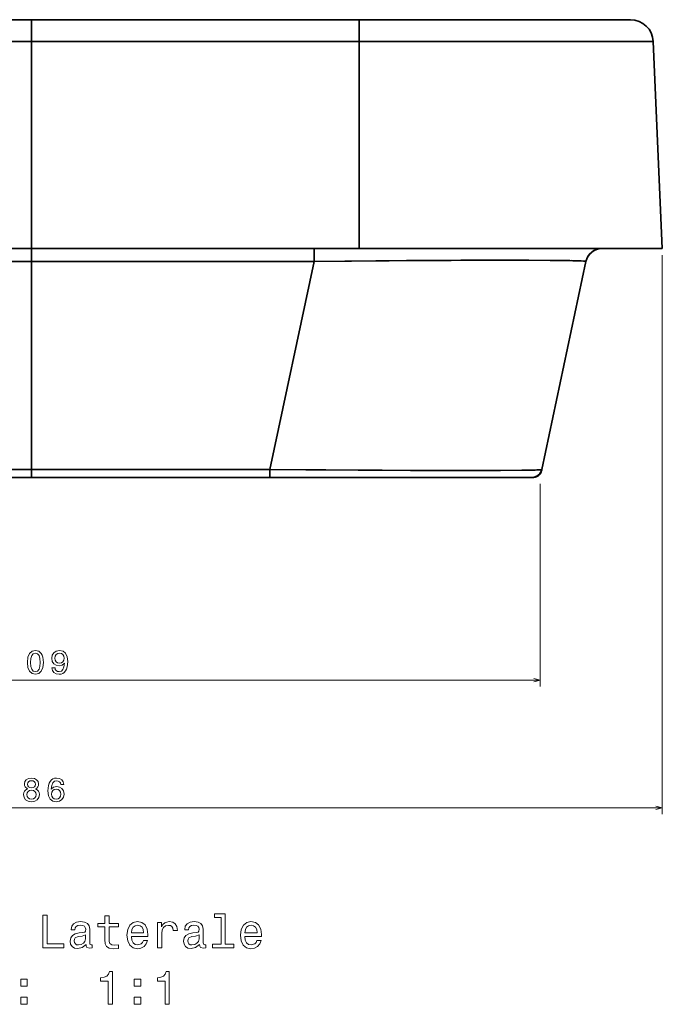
# Model space of a CAD drawing. Extents: x 292 to 1805, y 99 to 1343.
# Tile 9 of 10: x 1608 to 1805, y 799 to 1100. Entities that reach past the tile are written whole.
import ezdxf

# ---------------------------------------------------------------- set-up
doc = ezdxf.new("R2010")
doc.units = 0

msp = doc.modelspace()

# ---------------------------------------------------------------- linework, layer by layer
at = {"color": 7, "lineweight": 35}
for p, q in [((1511.78, 1100.31), (1611.93, 1100.31)), ((1611.93, 1100.31), (1511.78, 1100.31)), ((1611.94, 1100.31), (1712.09, 1100.31)), ((1712.09, 1100.31), (1611.94, 1100.31)), ((1795.03, 1100.31), (1712.09, 1100.31)), ((1712.09, 1100.31), (1795.03, 1100.31)), ((1611.93, 1093.61), (1511.78, 1093.61)), ((1611.93, 1093.61), (1511.78, 1093.61)), ((1611.93, 1030.37), (1611.93, 1094.63)), ((1611.93, 1094.63), (1611.93, 1030.37)), ((1611.93, 1030.31), (1611.93, 1093.61)), ((1611.93, 1030.31), (1611.93, 1093.61)), ((1611.93, 1093.61), (1611.93, 1030.31)), ((1611.93, 1030.31), (1611.93, 1093.61)), ((1611.93, 1093.61), (1611.93, 1065.59)), ((1611.93, 1030.31), (1611.93, 1093.61)), ((1611.93, 1093.61), (1611.93, 1030.31)), ((1611.93, 1093.61), (1611.93, 1042.02)), ((1611.93, 1041.03), (1611.93, 1093.61)), ((1611.94, 1030.31), (1611.94, 1093.61)), ((1611.94, 1030.31), (1611.94, 1093.61)), ((1611.94, 1093.61), (1712.09, 1093.61)), ((1712.09, 1093.61), (1611.94, 1093.61)), ((1712.09, 1030.31), (1712.09, 1093.61)), ((1712.09, 1030.31), (1712.09, 1093.61)), ((1712.09, 1093.61), (1802.02, 1093.61)), ((1712.09, 1093.61), (1802.02, 1093.61)), ((1804.79, 1030.31), (1802.02, 1093.61)), ((1804.79, 1030.31), (1802.02, 1093.61)), ((1804.79, 1030.31), (1802.02, 1093.61)), ((1804.79, 1030.31), (1802.02, 1093.61)), ((1804.79, 1030.31), (1802.02, 1093.61)), ((1804.79, 1030.31), (1802.02, 1093.61)), ((1611.93, 1030.31), (1611.93, 1073.23)), ((1511.78, 1030.31), (1611.93, 1030.31)), ((1511.78, 1030.31), (1611.93, 1030.31)), ((1611.94, 1030.31), (1712.09, 1030.31)), ((1712.09, 1030.31), (1611.94, 1030.31)), ((1712.09, 1030.31), (1804.79, 1030.31)), ((1804.79, 1030.31), (1712.09, 1030.31)), ((1525.55, 1026.35), (1611.93, 1026.35)), ((1611.93, 1026.35), (1525.55, 1026.35)), ((1611.93, 1026.35), (1611.93, 991.9)), ((1611.93, 962.69), (1611.93, 1026.35)), ((1611.93, 1026.35), (1611.93, 962.69)), ((1611.93, 1026.35), (1611.93, 962.69)), ((1611.93, 1026.35), (1611.93, 962.69)), ((1611.93, 991.9), (1611.93, 1026.35)), ((1611.94, 1026.35), (1698.32, 1026.35)), ((1611.94, 1026.35), (1611.94, 962.69)), ((1611.94, 962.69), (1611.94, 1026.35)), ((1611.94, 1026.35), (1698.32, 1026.35)), ((1698.32, 1026.35), (1684.79, 962.69)), ((1698.32, 1026.35), (1684.79, 962.69)), ((1767.93, 962.69), (1781.46, 1026.35)), ((1767.93, 962.69), (1781.46, 1026.35)), ((1767.93, 962.69), (1781.46, 1026.35)), ((1781.46, 1026.35), (1767.93, 962.69)), ((1767.93, 962.69), (1781.46, 1026.35)), ((1611.93, 991.9), (1611.93, 1015.24)), ((1611.93, 1015.24), (1611.93, 991.9)), ((1611.93, 962.69), (1539.08, 962.69)), ((1539.08, 962.69), (1611.93, 962.69)), ((1684.79, 962.69), (1611.94, 962.69)), ((1684.79, 962.69), (1611.94, 962.69)), ((1534.44, 960.31), (1611.93, 960.31)), ((1611.93, 960.31), (1534.44, 960.31)), ((1536.65, 960.31), (1611.93, 960.31)), ((1611.93, 960.31), (1536.65, 960.31)), ((1611.93, 960.31), (1539.08, 960.31)), ((1611.93, 960.31), (1539.08, 960.31)), ((1611.93, 960.31), (1539.08, 960.31)), ((1611.94, 960.31), (1684.79, 960.31)), ((1689.75, 960.31), (1611.94, 960.31)), ((1611.94, 960.31), (1689.43, 960.31)), ((1689.43, 960.31), (1611.94, 960.31)), ((1611.94, 960.31), (1687.22, 960.31)), ((1687.22, 960.31), (1611.94, 960.31)), ((1611.94, 960.31), (1684.79, 960.31)), ((1611.94, 960.31), (1684.79, 960.31)), ((1731.6, 960.31), (1694.02, 960.31)), ((1694.02, 960.31), (1731.6, 960.31)), ((1694.66, 960.31), (1734.91, 960.31)), ((1718.7, 960.31), (1694.66, 960.31)), ((1734.91, 960.31), (1694.66, 960.31)), ((1699.72, 960.31), (1761.11, 960.31)), ((1734.96, 960.31), (1761.11, 960.31)), ((1761.11, 960.31), (1734.96, 960.31))]:
    msp.add_line(p, q, dxfattribs=at)
at = {"color": 7, "lineweight": 35, "ltscale": 0.167368}
for p, q in [((1611.93, 1093.61), (1611.93, 1100.31)), ((1611.93, 1093.61), (1611.93, 1100.31)), ((1611.93, 1100.31), (1611.93, 1093.61)), ((1611.93, 1093.61), (1611.93, 1100.31)), ((1611.94, 1093.61), (1611.94, 1100.31)), ((1611.94, 1100.31), (1611.94, 1093.61)), ((1712.09, 1093.61), (1712.09, 1100.31)), ((1712.09, 1093.61), (1712.09, 1100.31))]:
    msp.add_line(p, q, dxfattribs=at)
at = {"color": 7, "lineweight": 35, "ltscale": 5.18799e-05}
for p, q in [((1611.93, 1100.31), (1611.93, 1100.31)), ((1611.93, 1100.31), (1611.93, 1100.31)), ((1611.93, 1100.31), (1611.93, 1100.31)), ((1611.93, 1100.31), (1611.94, 1100.31)), ((1611.93, 1100.31), (1611.93, 1100.31)), ((1611.93, 1093.61), (1611.93, 1093.61)), ((1611.93, 1093.61), (1611.93, 1093.61)), ((1611.93, 1093.61), (1611.94, 1093.61)), ((1611.93, 1093.61), (1611.94, 1093.61)), ((1611.93, 1093.61), (1611.93, 1093.61)), ((1611.93, 1093.61), (1611.93, 1093.61)), ((1611.93, 1030.31), (1611.93, 1030.31)), ((1611.93, 1030.31), (1611.93, 1030.31)), ((1611.93, 1030.31), (1611.94, 1030.31)), ((1611.93, 1030.31), (1611.94, 1030.31)), ((1611.93, 1030.31), (1611.94, 1030.31)), ((1611.93, 1026.35), (1611.93, 1026.35)), ((1611.93, 1026.35), (1611.93, 1026.35)), ((1611.93, 1026.35), (1611.94, 1026.35)), ((1611.93, 1026.35), (1611.94, 1026.35)), ((1611.93, 1026.35), (1611.93, 1026.35)), ((1611.93, 1026.35), (1611.93, 1026.35)), ((1611.93, 991.9), (1611.93, 991.9)), ((1611.94, 991.9), (1611.93, 991.9)), ((1611.93, 991.88), (1611.93, 991.88)), ((1611.93, 991.88), (1611.93, 991.88)), ((1611.94, 986.28), (1611.93, 986.28)), ((1611.93, 986.28), (1611.93, 986.28)), ((1611.93, 973.41), (1611.93, 973.41)), ((1611.93, 966.31), (1611.93, 966.31)), ((1611.93, 963.75), (1611.93, 963.75)), ((1611.93, 963.75), (1611.93, 963.75)), ((1611.93, 963.42), (1611.93, 963.42)), ((1611.93, 963.19), (1611.93, 963.19)), ((1611.93, 963.19), (1611.93, 963.19)), ((1611.93, 962.69), (1611.94, 962.69)), ((1611.93, 962.69), (1611.94, 962.69)), ((1611.93, 962.69), (1611.93, 962.69)), ((1611.93, 962.69), (1611.93, 962.69)), ((1611.93, 960.31), (1611.93, 960.31)), ((1611.93, 960.31), (1611.93, 960.31)), ((1611.93, 960.31), (1611.94, 960.31)), ((1611.93, 960.31), (1611.93, 960.31)), ((1611.93, 960.31), (1611.94, 960.31)), ((1611.93, 960.31), (1611.93, 960.31)), ((1611.93, 960.31), (1611.94, 960.31)), ((1611.93, 960.31), (1611.94, 960.31)), ((1611.93, 960.31), (1611.94, 960.31)), ((1611.93, 960.31), (1611.94, 960.31)), ((1611.93, 960.31), (1611.93, 960.31)), ((1611.93, 960.31), (1611.94, 960.31)), ((1611.93, 960.31), (1611.94, 960.31)), ((1611.93, 960.31), (1611.94, 960.31)), ((1611.93, 960.31), (1611.94, 960.31))]:
    msp.add_line(p, q, dxfattribs=at)
at = {"color": 7, "lineweight": 35, "ltscale": 0.384201}
msp.add_line((1611.93, 1078.25), (1611.93, 1093.61), dxfattribs=at)
at = {"color": 7, "lineweight": 35, "ltscale": 0.302985}
msp.add_line((1611.93, 1042.43), (1611.93, 1030.31), dxfattribs=at)
at = {"color": 7, "lineweight": 35, "ltscale": 0.000271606}
msp.add_line((1611.93, 1030.31), (1611.93, 1030.3), dxfattribs=at)
at = {"color": 7, "lineweight": 35, "ltscale": 0.000280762}
for p, q in [((1611.93, 1030.31), (1611.93, 1030.3)), ((1611.93, 960.31), (1611.93, 960.32))]:
    msp.add_line(p, q, dxfattribs=at)
at = {"color": 7, "lineweight": 35, "ltscale": 0.099014}
for p, q in [((1611.93, 1026.35), (1611.93, 1030.31)), ((1611.93, 1030.31), (1611.93, 1026.35)), ((1611.93, 1030.31), (1611.93, 1026.35)), ((1611.93, 1030.31), (1611.93, 1026.35)), ((1611.94, 1030.31), (1611.94, 1026.35)), ((1611.94, 1030.31), (1611.94, 1026.35)), ((1698.32, 1030.31), (1698.32, 1026.35))]:
    msp.add_line(p, q, dxfattribs=at)
at = {"color": 7, "lineweight": 35, "ltscale": 0.099011}
msp.add_line((1698.32, 1026.35), (1698.32, 1030.31), dxfattribs=at)
at = {"color": 7, "lineweight": 35, "ltscale": 0.215701}
msp.add_line((1706.95, 1030.31), (1698.32, 1030.31), dxfattribs=at)
at = {"color": 7, "lineweight": 35, "ltscale": 0.213907}
msp.add_line((1715.5, 1030.31), (1706.95, 1030.31), dxfattribs=at)
at = {"color": 7, "lineweight": 35, "ltscale": 0.210101}
msp.add_line((1723.91, 1030.31), (1715.5, 1030.31), dxfattribs=at)
at = {"color": 7, "lineweight": 35, "ltscale": 0.204248}
msp.add_line((1732.08, 1030.31), (1723.91, 1030.31), dxfattribs=at)
at = {"color": 7, "lineweight": 35, "ltscale": 0.196332}
msp.add_line((1739.93, 1030.31), (1732.08, 1030.31), dxfattribs=at)
at = {"color": 7, "lineweight": 35, "ltscale": 0.186383}
msp.add_line((1747.39, 1030.31), (1739.93, 1030.31), dxfattribs=at)
at = {"color": 7, "lineweight": 35, "ltscale": 0.174472}
msp.add_line((1754.36, 1030.31), (1747.39, 1030.31), dxfattribs=at)
at = {"color": 7, "lineweight": 35, "ltscale": 0.160739}
msp.add_line((1760.79, 1030.31), (1754.36, 1030.31), dxfattribs=at)
at = {"color": 7, "lineweight": 35, "ltscale": 0.145337}
msp.add_line((1766.61, 1030.31), (1760.79, 1030.31), dxfattribs=at)
at = {"color": 7, "lineweight": 35, "ltscale": 0.128461}
msp.add_line((1771.75, 1030.31), (1766.61, 1030.31), dxfattribs=at)
at = {"color": 7, "lineweight": 35, "ltscale": 0.110349}
msp.add_line((1776.16, 1030.31), (1771.75, 1030.31), dxfattribs=at)
at = {"color": 7, "lineweight": 35, "ltscale": 0.091266}
msp.add_line((1779.81, 1030.31), (1776.16, 1030.31), dxfattribs=at)
at = {"color": 7, "lineweight": 35, "ltscale": 0.071463}
msp.add_line((1782.67, 1030.31), (1779.81, 1030.31), dxfattribs=at)
at = {"color": 7, "lineweight": 35, "ltscale": 0.05119}
msp.add_line((1784.72, 1030.31), (1782.67, 1030.31), dxfattribs=at)
at = {"color": 7, "lineweight": 35, "ltscale": 0.030692}
msp.add_line((1785.94, 1030.31), (1784.72, 1030.31), dxfattribs=at)
at = {"color": 7, "lineweight": 35, "ltscale": 0.010199}
msp.add_line((1786.35, 1030.31), (1785.94, 1030.31), dxfattribs=at)
at = {"color": 7, "lineweight": 35, "ltscale": 0.460864}
msp.add_line((1786.35, 1030.31), (1804.79, 1030.31), dxfattribs=at)
at = {"color": 7, "lineweight": 35, "ltscale": 0.46088}
msp.add_line((1786.35, 1030.31), (1804.79, 1030.31), dxfattribs=at)
at = {"color": 7, "lineweight": 35, "ltscale": 0.460867}
msp.add_line((1786.35, 1030.31), (1804.79, 1030.31), dxfattribs=at)
at = {"color": 7, "lineweight": 35, "ltscale": 0.016696}
msp.add_line((1611.93, 1027.02), (1611.93, 1026.35), dxfattribs=at)
at = {"color": 7, "lineweight": 35, "ltscale": 0.016174}
msp.add_line((1611.93, 1026.35), (1611.93, 1027), dxfattribs=at)
at = {"color": 7, "lineweight": 35, "ltscale": 0.015173}
msp.add_line((1611.93, 1026.96), (1611.93, 1026.35), dxfattribs=at)
at = {"color": 7, "lineweight": 13}
for p, q in [((1804.79, 1028.31), (1804.79, 857.3)), ((1767.42, 958.31), (1767.42, 896.31)), ((1458.87, 898.31), (1767.42, 898.31)), ((1419.08, 859.3), (1804.79, 859.3))]:
    msp.add_line(p, q, dxfattribs=at)
at = {"color": 7, "lineweight": 35, "ltscale": 0.014548}
msp.add_line((1611.93, 1026.35), (1611.93, 1026.93), dxfattribs=at)
at = {"color": 7, "lineweight": 35, "ltscale": 0.035791}
msp.add_line((1611.93, 1026.35), (1611.93, 1024.92), dxfattribs=at)
msp.add_line((1611.93, 1026.35), (1611.93, 1024.92), dxfattribs=at)
at = {"color": 7, "lineweight": 35, "ltscale": 0.001059}
msp.add_line((1611.93, 1026.35), (1611.93, 1026.31), dxfattribs=at)
at = {"color": 7, "lineweight": 35, "ltscale": 0.035788}
msp.add_line((1611.93, 1026.35), (1611.93, 1024.92), dxfattribs=at)
at = {"color": 7, "lineweight": 35, "ltscale": 0.023303}
msp.add_line((1611.93, 1024.92), (1611.93, 1025.85), dxfattribs=at)
at = {"color": 7, "lineweight": 35, "ltscale": 0.00544}
msp.add_line((1611.93, 992.65), (1611.93, 992.87), dxfattribs=at)
at = {"color": 7, "lineweight": 35, "ltscale": 0.004004}
msp.add_line((1611.93, 992.65), (1611.93, 992.81), dxfattribs=at)
at = {"color": 7, "lineweight": 35, "ltscale": 0.009897}
msp.add_line((1611.93, 992.26), (1611.93, 992.65), dxfattribs=at)
at = {"color": 7, "lineweight": 35, "ltscale": 0.01889}
for p, q in [((1611.93, 992.65), (1611.93, 991.9)), ((1611.93, 991.9), (1611.93, 992.65)), ((1611.93, 991.9), (1611.93, 992.65))]:
    msp.add_line(p, q, dxfattribs=at)
at = {"color": 7, "lineweight": 35, "ltscale": 0.018893}
msp.add_line((1611.93, 992.65), (1611.93, 991.9), dxfattribs=at)
msp.add_line((1611.93, 992.65), (1611.93, 991.9), dxfattribs=at)
at = {"color": 7, "lineweight": 35, "ltscale": 0.010265}
msp.add_line((1611.93, 992.24), (1611.93, 992.65), dxfattribs=at)
at = {"color": 7, "lineweight": 35, "ltscale": 0.018889}
msp.add_line((1611.93, 992.65), (1611.93, 991.9), dxfattribs=at)
at = {"color": 7, "lineweight": 35, "ltscale": 0.140402}
for p, q in [((1611.93, 991.9), (1611.93, 986.28)), ((1611.93, 991.9), (1611.93, 986.28)), ((1611.93, 986.28), (1611.93, 991.9)), ((1611.93, 986.28), (1611.93, 991.9))]:
    msp.add_line(p, q, dxfattribs=at)
at = {"color": 7, "lineweight": 35, "ltscale": 0.499301}
for p, q in [((1611.93, 986.28), (1611.93, 966.31)), ((1611.93, 966.31), (1611.93, 986.28))]:
    msp.add_line(p, q, dxfattribs=at)
at = {"color": 7, "lineweight": 35, "ltscale": 0.499287}
msp.add_line((1611.93, 966.31), (1611.93, 986.28), dxfattribs=at)
at = {"color": 7, "lineweight": 35, "ltscale": 0.4993}
msp.add_line((1611.93, 966.31), (1611.93, 986.28), dxfattribs=at)
at = {"color": 7, "lineweight": 35, "ltscale": 0.173782}
msp.add_line((1611.93, 974.99), (1611.93, 981.94), dxfattribs=at)
msp.add_line((1611.93, 974.99), (1611.93, 981.94), dxfattribs=at)
at = {"color": 7, "lineweight": 35, "ltscale": 0.005809}
msp.add_line((1611.93, 981.71), (1611.93, 981.94), dxfattribs=at)
at = {"color": 7, "lineweight": 35, "ltscale": 4.88281e-05}
for p, q in [((1611.93, 981.94), (1611.93, 981.94)), ((1611.93, 970.8), (1611.93, 970.8)), ((1611.93, 970.8), (1611.93, 970.8))]:
    msp.add_line(p, q, dxfattribs=at)
at = {"color": 7, "lineweight": 35, "ltscale": 0.016206}
msp.add_line((1611.93, 977.61), (1611.93, 978.26), dxfattribs=at)
at = {"color": 7, "lineweight": 35, "ltscale": 0.001114}
msp.add_line((1611.93, 975.38), (1611.93, 975.34), dxfattribs=at)
at = {"color": 7, "lineweight": 35, "ltscale": 0.001071}
msp.add_line((1611.93, 975.37), (1611.93, 975.32), dxfattribs=at)
at = {"color": 7, "lineweight": 35, "ltscale": 0.039313}
for p, q in [((1611.93, 974.99), (1611.93, 973.41)), ((1611.93, 973.41), (1611.93, 974.99))]:
    msp.add_line(p, q, dxfattribs=at)
at = {"color": 7, "lineweight": 35, "ltscale": 0.0653}
msp.add_line((1611.93, 973.41), (1611.93, 970.8), dxfattribs=at)
msp.add_line((1611.93, 973.41), (1611.93, 970.8), dxfattribs=at)
at = {"color": 7, "lineweight": 35, "ltscale": 0.00010376}
msp.add_line((1611.94, 970.8), (1611.93, 970.8), dxfattribs=at)
at = {"color": 7, "lineweight": 35, "ltscale": 0.072101}
for p, q in [((1611.93, 966.31), (1611.93, 963.42)), ((1611.93, 963.42), (1611.93, 966.31)), ((1611.93, 966.31), (1611.93, 963.42)), ((1611.93, 963.42), (1611.93, 966.31))]:
    msp.add_line(p, q, dxfattribs=at)
at = {"color": 7, "lineweight": 35, "ltscale": 0.001105}
msp.add_line((1611.93, 966.26), (1611.93, 966.31), dxfattribs=at)
at = {"color": 7, "lineweight": 35, "ltscale": 3.50952e-05}
msp.add_line((1611.93, 966.31), (1611.93, 966.31), dxfattribs=at)
at = {"color": 7, "lineweight": 35, "ltscale": 0.009894}
msp.add_line((1611.93, 963.75), (1611.93, 964.14), dxfattribs=at)
at = {"color": 7, "lineweight": 35, "ltscale": 0.008038}
for p, q in [((1611.93, 963.42), (1611.93, 963.75)), ((1611.93, 963.42), (1611.93, 963.75)), ((1611.93, 962.87), (1611.93, 963.19)), ((1611.93, 963.19), (1611.93, 962.87))]:
    msp.add_line(p, q, dxfattribs=at)
at = {"color": 7, "lineweight": 35, "ltscale": 0.005798}
for p, q in [((1611.93, 963.42), (1611.93, 963.19)), ((1611.93, 963.42), (1611.93, 963.19)), ((1611.93, 963.42), (1611.93, 963.19)), ((1611.93, 963.19), (1611.93, 963.42))]:
    msp.add_line(p, q, dxfattribs=at)
at = {"color": 7, "lineweight": 35, "ltscale": 0.002763}
msp.add_line((1611.93, 963.31), (1611.93, 963.42), dxfattribs=at)
at = {"color": 7, "lineweight": 35, "ltscale": 0.002864}
msp.add_line((1611.93, 963.42), (1611.93, 963.31), dxfattribs=at)
at = {"color": 7, "lineweight": 35, "ltscale": 0.027478}
msp.add_line((1611.93, 963.19), (1611.93, 962.09), dxfattribs=at)
at = {"color": 7, "lineweight": 35, "ltscale": 0.00804}
for p, q in [((1611.93, 963.19), (1611.93, 962.87)), ((1611.93, 962.87), (1611.93, 963.19))]:
    msp.add_line(p, q, dxfattribs=at)
at = {"color": 7, "lineweight": 35, "ltscale": 0.007579}
msp.add_line((1611.93, 962.89), (1611.93, 963.19), dxfattribs=at)
at = {"color": 7, "lineweight": 35, "ltscale": 0.008105}
msp.add_line((1611.93, 963.19), (1611.93, 962.87), dxfattribs=at)
at = {"color": 7, "lineweight": 35, "ltscale": 0.025047}
msp.add_line((1611.93, 962.19), (1611.93, 963.19), dxfattribs=at)
at = {"color": 7, "lineweight": 35, "ltscale": 0.006601}
msp.add_line((1611.93, 962.87), (1611.93, 962.61), dxfattribs=at)
at = {"color": 7, "lineweight": 35, "ltscale": 0.059407}
for p, q in [((1611.93, 960.31), (1611.93, 962.69)), ((1611.93, 962.69), (1611.93, 960.31)), ((1611.93, 962.69), (1611.93, 960.31)), ((1611.93, 962.69), (1611.93, 960.31)), ((1611.94, 962.69), (1611.94, 960.31)), ((1611.94, 962.69), (1611.94, 960.31)), ((1684.79, 962.69), (1684.79, 960.31))]:
    msp.add_line(p, q, dxfattribs=at)
at = {"color": 7, "lineweight": 35, "ltscale": 0.012459}
msp.add_line((1611.93, 962.19), (1611.93, 962.69), dxfattribs=at)
at = {"color": 7, "lineweight": 35, "ltscale": 0.012442}
msp.add_line((1611.93, 962.69), (1611.93, 962.19), dxfattribs=at)
at = {"color": 7, "lineweight": 35, "ltscale": 0.059406}
msp.add_line((1684.79, 960.31), (1684.79, 962.69), dxfattribs=at)
at = {"color": 7, "lineweight": 35, "ltscale": 0.002439}
msp.add_line((1767.44, 961.57), (1767.49, 961.65), dxfattribs=at)
at = {"color": 7, "lineweight": 35, "ltscale": 0.001492}
msp.add_line((1767.48, 961.63), (1767.45, 961.59), dxfattribs=at)
at = {"color": 7, "lineweight": 35, "ltscale": 0.001931}
msp.add_line((1767.92, 962.63), (1767.9, 962.56), dxfattribs=at)
at = {"color": 7, "lineweight": 35, "ltscale": 0.002115}
msp.add_line((1767.9, 962.54), (1767.92, 962.62), dxfattribs=at)
at = {"color": 7, "lineweight": 35, "ltscale": 0.001792}
msp.add_line((1767.91, 962.62), (1767.93, 962.69), dxfattribs=at)
at = {"color": 7, "lineweight": 35, "ltscale": 0.004185}
msp.add_line((1767.96, 962.85), (1767.93, 962.69), dxfattribs=at)
at = {"color": 7, "lineweight": 35, "ltscale": 0.196796}
msp.add_line((1684.79, 960.31), (1692.66, 960.31), dxfattribs=at)
msp.add_line((1684.79, 960.31), (1692.66, 960.31), dxfattribs=at)
at = {"color": 7, "lineweight": 35, "ltscale": 0.187469}
msp.add_line((1684.79, 960.31), (1692.29, 960.31), dxfattribs=at)
at = {"color": 7, "lineweight": 35, "ltscale": 0.116171}
msp.add_line((1684.79, 960.31), (1689.43, 960.31), dxfattribs=at)
at = {"color": 7, "lineweight": 35, "ltscale": 0.124164}
msp.add_line((1684.79, 960.31), (1689.75, 960.31), dxfattribs=at)
at = {"color": 7, "lineweight": 35, "ltscale": 0.000274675}
msp.add_line((1689.43, 960.31), (1689.42, 960.31), dxfattribs=at)
at = {"color": 7, "lineweight": 35, "ltscale": 0.000299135}
for p, q in [((1689.42, 960.31), (1689.43, 960.31)), ((1689.43, 960.31), (1689.42, 960.31))]:
    msp.add_line(p, q, dxfattribs=at)
at = {"color": 7, "lineweight": 35, "ltscale": 0.00026552}
msp.add_line((1689.42, 960.31), (1689.43, 960.31), dxfattribs=at)
at = {"color": 7, "lineweight": 35, "ltscale": 0.114383}
msp.add_line((1689.43, 960.31), (1694.01, 960.31), dxfattribs=at)
at = {"color": 7, "lineweight": 35, "ltscale": 0.007999}
msp.add_line((1689.43, 960.31), (1689.75, 960.31), dxfattribs=at)
at = {"color": 7, "lineweight": 35, "ltscale": 0.008029}
msp.add_line((1689.43, 960.31), (1689.75, 960.31), dxfattribs=at)
at = {"color": 7, "lineweight": 35, "ltscale": 0.122659}
for p, q in [((1689.75, 960.31), (1694.66, 960.31)), ((1694.66, 960.31), (1689.75, 960.31))]:
    msp.add_line(p, q, dxfattribs=at)
at = {"color": 7, "lineweight": 35, "ltscale": 0.009326}
msp.add_line((1692.29, 960.31), (1692.66, 960.31), dxfattribs=at)
at = {"color": 7, "lineweight": 35, "ltscale": 0.185959}
msp.add_line((1692.29, 960.31), (1699.72, 960.31), dxfattribs=at)
at = {"color": 7, "lineweight": 35, "ltscale": 0.194949}
msp.add_line((1692.66, 960.31), (1700.46, 960.31), dxfattribs=at)
msp.add_line((1692.66, 960.31), (1700.46, 960.31), dxfattribs=at)
at = {"color": 7, "lineweight": 35, "ltscale": 0.000643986}
msp.add_line((1694.02, 960.31), (1693.99, 960.31), dxfattribs=at)
at = {"color": 7, "lineweight": 35, "ltscale": 0.000625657}
msp.add_line((1693.99, 960.31), (1694.02, 960.31), dxfattribs=at)
at = {"color": 7, "lineweight": 35, "ltscale": 0.000549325}
msp.add_line((1694, 960.31), (1694.02, 960.31), dxfattribs=at)
at = {"color": 7, "lineweight": 35, "ltscale": 0.000570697}
msp.add_line((1694.02, 960.31), (1694, 960.31), dxfattribs=at)
at = {"color": 7, "lineweight": 35, "ltscale": 0.015997}
msp.add_line((1694.02, 960.31), (1694.66, 960.31), dxfattribs=at)
at = {"color": 7, "lineweight": 35, "ltscale": 0.314218}
msp.add_line((1694.02, 960.31), (1706.59, 960.31), dxfattribs=at)
at = {"color": 7, "lineweight": 35, "ltscale": 0.018649}
msp.add_line((1699.72, 960.31), (1700.47, 960.31), dxfattribs=at)
at = {"color": 7, "lineweight": 35, "ltscale": 0.191153}
msp.add_line((1700.47, 960.31), (1708.12, 960.31), dxfattribs=at)
msp.add_line((1700.47, 960.31), (1708.12, 960.31), dxfattribs=at)
at = {"color": 7, "lineweight": 35, "ltscale": 0.186084}
msp.add_line((1708.12, 960.31), (1715.56, 960.31), dxfattribs=at)
msp.add_line((1708.12, 960.31), (1715.56, 960.31), dxfattribs=at)
at = {"color": 7, "lineweight": 35, "ltscale": 0.222031}
for p, q in [((1712.38, 960.31), (1721.26, 960.31)), ((1721.26, 960.31), (1712.38, 960.31))]:
    msp.add_line(p, q, dxfattribs=at)
at = {"color": 7, "lineweight": 35, "ltscale": 0.178812}
msp.add_line((1715.56, 960.31), (1722.71, 960.31), dxfattribs=at)
msp.add_line((1715.56, 960.31), (1722.71, 960.31), dxfattribs=at)
at = {"color": 7, "lineweight": 35, "ltscale": 0.331125}
msp.add_line((1717.34, 960.31), (1730.58, 960.31), dxfattribs=at)
at = {"color": 7, "lineweight": 35, "ltscale": 0.169717}
msp.add_line((1722.71, 960.31), (1729.5, 960.31), dxfattribs=at)
at = {"color": 7, "lineweight": 35, "ltscale": 0.169711}
msp.add_line((1722.71, 960.31), (1729.5, 960.31), dxfattribs=at)
at = {"color": 7, "lineweight": 35, "ltscale": 0.15885}
msp.add_line((1729.5, 960.31), (1735.85, 960.31), dxfattribs=at)
at = {"color": 7, "lineweight": 35, "ltscale": 0.158856}
msp.add_line((1729.5, 960.31), (1735.85, 960.31), dxfattribs=at)
at = {"color": 7, "lineweight": 35, "ltscale": 0.114151}
msp.add_line((1734.91, 960.31), (1730.34, 960.31), dxfattribs=at)
at = {"color": 7, "lineweight": 35, "ltscale": 0.003284}
msp.add_line((1731.6, 960.31), (1731.47, 960.31), dxfattribs=at)
at = {"color": 7, "lineweight": 35, "ltscale": 0.003351}
msp.add_line((1731.61, 960.31), (1731.48, 960.31), dxfattribs=at)
at = {"color": 7, "lineweight": 35, "ltscale": 0.003003}
msp.add_line((1731.48, 960.31), (1731.6, 960.31), dxfattribs=at)
at = {"color": 7, "lineweight": 35, "ltscale": 0.002408}
msp.add_line((1731.51, 960.31), (1731.61, 960.31), dxfattribs=at)
at = {"color": 7, "lineweight": 35, "ltscale": 0.002417}
msp.add_line((1731.61, 960.31), (1731.51, 960.31), dxfattribs=at)
at = {"color": 7, "lineweight": 35, "ltscale": 0.002393}
msp.add_line((1731.51, 960.31), (1731.61, 960.31), dxfattribs=at)
at = {"color": 7, "lineweight": 35, "ltscale": 0.000305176}
for p, q in [((1731.6, 960.31), (1731.61, 960.31)), ((1731.61, 960.31), (1731.6, 960.31))]:
    msp.add_line(p, q, dxfattribs=at)
at = {"color": 7, "lineweight": 35, "ltscale": 0.08277}
for p, q in [((1731.6, 960.31), (1734.91, 960.31)), ((1734.91, 960.31), (1731.6, 960.31))]:
    msp.add_line(p, q, dxfattribs=at)
at = {"color": 7, "lineweight": 35, "ltscale": 0.082797}
msp.add_line((1734.92, 960.31), (1731.61, 960.31), dxfattribs=at)
at = {"color": 7, "lineweight": 35, "ltscale": 0.0211}
msp.add_line((1734.92, 960.31), (1734.08, 960.31), dxfattribs=at)
at = {"color": 7, "lineweight": 35, "ltscale": 0.020941}
msp.add_line((1734.08, 960.31), (1734.92, 960.31), dxfattribs=at)
at = {"color": 7, "lineweight": 35, "ltscale": 0.020795}
msp.add_line((1734.09, 960.31), (1734.92, 960.31), dxfattribs=at)
at = {"color": 7, "lineweight": 35, "ltscale": 0.000921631}
msp.add_line((1734.88, 960.31), (1734.92, 960.31), dxfattribs=at)
at = {"color": 7, "lineweight": 35, "ltscale": 0.001108}
msp.add_line((1734.93, 960.31), (1734.88, 960.31), dxfattribs=at)
at = {"color": 7, "lineweight": 35, "ltscale": 0.000332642}
for p, q in [((1734.91, 960.31), (1734.92, 960.31)), ((1734.92, 960.31), (1734.91, 960.31)), ((1734.91, 960.31), (1734.92, 960.31)), ((1734.92, 960.31), (1734.91, 960.31))]:
    msp.add_line(p, q, dxfattribs=at)
at = {"color": 7, "lineweight": 35, "ltscale": 0.001196}
msp.add_line((1734.91, 960.31), (1734.96, 960.31), dxfattribs=at)
at = {"color": 7, "lineweight": 35, "ltscale": 0.000323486}
for p, q in [((1734.92, 960.31), (1734.91, 960.31)), ((1734.91, 960.31), (1734.92, 960.31))]:
    msp.add_line(p, q, dxfattribs=at)
at = {"color": 7, "lineweight": 35, "ltscale": 0.001285}
msp.add_line((1734.97, 960.31), (1734.92, 960.31), dxfattribs=at)
at = {"color": 7, "lineweight": 35, "ltscale": 0.146356}
msp.add_line((1735.85, 960.31), (1741.71, 960.31), dxfattribs=at)
at = {"color": 7, "lineweight": 35, "ltscale": 0.14635}
msp.add_line((1735.85, 960.31), (1741.71, 960.31), dxfattribs=at)
at = {"color": 7, "lineweight": 35, "ltscale": 0.132327}
msp.add_line((1741.71, 960.31), (1747, 960.31), dxfattribs=at)
at = {"color": 7, "lineweight": 35, "ltscale": 0.132333}
msp.add_line((1741.71, 960.31), (1747, 960.31), dxfattribs=at)
at = {"color": 7, "lineweight": 35, "ltscale": 0.116995}
msp.add_line((1747, 960.31), (1751.68, 960.31), dxfattribs=at)
at = {"color": 7, "lineweight": 35, "ltscale": 0.116986}
msp.add_line((1747, 960.31), (1751.68, 960.31), dxfattribs=at)
at = {"color": 7, "lineweight": 35, "ltscale": 0.100513}
msp.add_line((1751.68, 960.31), (1755.7, 960.31), dxfattribs=at)
at = {"color": 7, "lineweight": 35, "ltscale": 0.100522}
msp.add_line((1751.68, 960.31), (1755.7, 960.31), dxfattribs=at)
at = {"color": 7, "lineweight": 35, "ltscale": 0.083173}
msp.add_line((1755.7, 960.31), (1759.03, 960.31), dxfattribs=at)
at = {"color": 7, "lineweight": 35, "ltscale": 0.083163}
msp.add_line((1755.7, 960.31), (1759.03, 960.31), dxfattribs=at)
at = {"color": 7, "lineweight": 35, "ltscale": 0.065134}
msp.add_line((1759.03, 960.31), (1761.63, 960.31), dxfattribs=at)
at = {"color": 7, "lineweight": 35, "ltscale": 0.065149}
msp.add_line((1759.03, 960.31), (1761.64, 960.31), dxfattribs=at)
at = {"color": 7, "lineweight": 35, "ltscale": 0.00282}
for p, q in [((1761.02, 960.31), (1761.13, 960.31)), ((1761.13, 960.31), (1761.02, 960.31))]:
    msp.add_line(p, q, dxfattribs=at)
at = {"color": 7, "lineweight": 35, "ltscale": 0.002936}
msp.add_line((1761.02, 960.31), (1761.13, 960.31), dxfattribs=at)
at = {"color": 7, "lineweight": 35, "ltscale": 0.002811}
msp.add_line((1761.13, 960.31), (1761.02, 960.31), dxfattribs=at)
at = {"color": 7, "lineweight": 35, "ltscale": 0.001407}
for p, q in [((1761.11, 960.31), (1761.06, 960.31)), ((1761.06, 960.31), (1761.11, 960.31)), ((1761.08, 960.31), (1761.13, 960.31)), ((1761.13, 960.31), (1761.08, 960.31))]:
    msp.add_line(p, q, dxfattribs=at)
at = {"color": 7, "lineweight": 35, "ltscale": 0.000549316}
for p, q in [((1761.13, 960.31), (1761.11, 960.31)), ((1761.13, 960.31), (1761.11, 960.31)), ((1761.11, 960.31), (1761.13, 960.31))]:
    msp.add_line(p, q, dxfattribs=at)
at = {"color": 7, "lineweight": 35, "ltscale": 0.09649}
msp.add_line((1761.11, 960.31), (1764.97, 960.31), dxfattribs=at)
at = {"color": 7, "lineweight": 35, "ltscale": 0.000546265}
msp.add_line((1761.11, 960.31), (1761.13, 960.31), dxfattribs=at)
at = {"color": 7, "lineweight": 35, "ltscale": 0.094379}
msp.add_line((1764.89, 960.31), (1761.11, 960.31), dxfattribs=at)
at = {"color": 7, "lineweight": 35, "ltscale": 0.096521}
for p, q in [((1761.13, 960.31), (1765, 960.31)), ((1765, 960.31), (1761.13, 960.31)), ((1761.13, 960.31), (1765, 960.31)), ((1765, 960.31), (1761.13, 960.31)), ((1761.13, 960.31), (1765, 960.31))]:
    msp.add_line(p, q, dxfattribs=at)
at = {"color": 7, "lineweight": 35, "ltscale": 0.012521}
msp.add_line((1761.13, 960.31), (1761.64, 960.31), dxfattribs=at)
at = {"color": 7, "lineweight": 35, "ltscale": 0.046704}
msp.add_line((1761.63, 960.31), (1763.5, 960.31), dxfattribs=at)
at = {"color": 7, "lineweight": 35, "ltscale": 0.046692}
msp.add_line((1761.64, 960.31), (1763.5, 960.31), dxfattribs=at)
msp.add_line((1761.64, 960.31), (1763.5, 960.31), dxfattribs=at)
at = {"color": 7, "lineweight": 35, "ltscale": 0.036728}
msp.add_line((1763.5, 960.31), (1764.97, 960.31), dxfattribs=at)
at = {"color": 7, "lineweight": 35, "ltscale": 0.034607}
msp.add_line((1763.5, 960.31), (1764.89, 960.31), dxfattribs=at)
at = {"color": 7, "lineweight": 35, "ltscale": 0.036734}
msp.add_line((1763.5, 960.31), (1764.97, 960.31), dxfattribs=at)
at = {"color": 7, "lineweight": 35, "ltscale": 0.000576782}
msp.add_line((1764.97, 960.31), (1765, 960.31), dxfattribs=at)
at = {"color": 7, "lineweight": 35, "ltscale": 0.000582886}
msp.add_line((1764.97, 960.31), (1765, 960.31), dxfattribs=at)
at = {"color": 7, "lineweight": 35, "ltscale": 0.000311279}
msp.add_line((1764.98, 960.31), (1765, 960.31), dxfattribs=at)
at = {"color": 7, "lineweight": 35, "ltscale": 2.62522e-05}
msp.add_line((1765, 960.31), (1765, 960.31), dxfattribs=at)
at = {"color": 7, "lineweight": 35, "ltscale": 2.50263e-05}
msp.add_line((1765, 960.31), (1765, 960.31), dxfattribs=at)
at = {"color": 7, "lineweight": 35, "ltscale": 0.00083028}
msp.add_line((1765.04, 960.31), (1765.08, 960.31), dxfattribs=at)
at = {"color": 7, "lineweight": 35, "ltscale": 0.002085}
msp.add_line((1765.14, 960.31), (1765.05, 960.31), dxfattribs=at)
at = {"color": 7, "lineweight": 35, "ltscale": 0.000302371}
msp.add_line((1765.1, 960.31), (1765.09, 960.31), dxfattribs=at)
at = {"color": 7, "lineweight": 35, "ltscale": 7.33851e-05}
msp.add_line((1765.3, 960.32), (1765.29, 960.32), dxfattribs=at)
at = {"color": 7, "lineweight": 35, "ltscale": 0.000847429}
msp.add_line((1765.33, 960.32), (1765.29, 960.32), dxfattribs=at)
at = {"color": 7, "lineweight": 35, "ltscale": 0.000517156}
msp.add_line((1765.33, 960.32), (1765.35, 960.32), dxfattribs=at)
at = {"color": 7, "lineweight": 35, "ltscale": 0.000719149}
msp.add_line((1765.33, 960.32), (1765.36, 960.32), dxfattribs=at)
at = {"color": 7, "lineweight": 35, "ltscale": 0.002032}
msp.add_line((1765.36, 960.32), (1765.44, 960.33), dxfattribs=at)
at = {"color": 7, "lineweight": 35}
for points in [[(1698.32, 1026.35), (1721.24, 1026.58), (1743.19, 1026.72), (1754.13, 1026.75), (1764, 1026.74), (1772.26, 1026.69), (1777.49, 1026.6), (1779.36, 1026.54), (1780.65, 1026.48), (1781.07, 1026.44), (1781.42, 1026.38), (1781.45, 1026.37), (1781.46, 1026.36), (1781.46, 1026.35), (1781.46, 1026.35)], [(1698.32, 1026.35), (1726.55, 1026.62), (1740.29, 1026.7), (1753.14, 1026.74), (1762.53, 1026.74), (1770.48, 1026.7), (1776.5, 1026.62), (1779.97, 1026.52), (1780.94, 1026.45), (1781.41, 1026.38), (1781.45, 1026.37), (1781.46, 1026.36), (1781.46, 1026.35), (1781.46, 1026.35)], [(1779.18, 1026.55), (1780.76, 1026.47), (1781.22, 1026.42), (1781.39, 1026.39), (1781.44, 1026.37), (1781.46, 1026.36), (1781.46, 1026.36), (1781.46, 1026.35)], [(1767.93, 962.69), (1767.93, 962.68), (1767.92, 962.68), (1767.87, 962.66), (1767.38, 962.62), (1766.4, 962.59), (1762.95, 962.52), (1752.07, 962.46), (1741.92, 962.45), (1727.82, 962.47), (1695.81, 962.61), (1684.79, 962.69)], [(1767.93, 962.69), (1767.93, 962.68), (1767.92, 962.68), (1767.85, 962.66), (1767.21, 962.61), (1765.97, 962.57), (1761.8, 962.51), (1755.31, 962.47), (1738.06, 962.45), (1719.1, 962.5), (1684.79, 962.69)], [(1767.56, 961.76), (1767.67, 961.95), (1767.83, 962.32), (1767.92, 962.62), (1767.95, 962.77), (1767.95, 962.77), (1767.95, 962.77), (1767.95, 962.77), (1767.95, 962.76), (1767.88, 962.5), (1767.77, 962.14), (1767.54, 961.63), (1767.22, 961.17), (1766.77, 960.78), (1766.23, 960.51), (1765.87, 960.4), (1764.91, 960.31), (1764.86, 960.31), (1765.01, 960.31), (1765.38, 960.33), (1765.7, 960.39)], [(1767.93, 962.68), (1767.78, 962.16), (1767.55, 961.63), (1767.35, 961.33), (1767.12, 961.07), (1766.87, 960.85), (1766.59, 960.68), (1766.29, 960.54), (1765.94, 960.42), (1765.36, 960.32), (1765.35, 960.32), (1765.38, 960.33), (1765.3, 960.32), (1765.29, 960.32), (1765.3, 960.32), (1765.33, 960.32)], [(1767.58, 961.78), (1767.28, 961.27), (1767.06, 960.97), (1767.04, 960.95), (1767.03, 960.95), (1767.03, 960.95), (1767.03, 960.95), (1767.04, 960.95), (1767.14, 961.08), (1767.15, 961.09), (1767.15, 961.09), (1767.14, 961.08), (1766.9, 960.87), (1766.43, 960.59), (1765.89, 960.4)], [(1766.55, 960.65), (1766.85, 960.84), (1767.02, 960.99), (1767.32, 961.3), (1767.51, 961.5), (1767.72, 961.91), (1767.73, 961.94), (1767.73, 961.96), (1767.73, 961.96), (1767.73, 961.97), (1767.73, 961.97), (1767.72, 961.97), (1767.71, 961.97), (1767.7, 961.97), (1767.7, 961.97), (1767.69, 961.98), (1767.69, 961.99), (1767.71, 962.02), (1767.75, 962.09), (1767.79, 962.23)], [(1767.91, 962.6), (1767.76, 962.1), (1767.61, 961.74), (1767.43, 961.44), (1767.23, 961.18)], [(1766.56, 960.66), (1766.15, 960.48), (1765.73, 960.37), (1765.66, 960.36), (1765.65, 960.35), (1765.65, 960.35)]]:
    msp.add_lwpolyline(points, dxfattribs=at)
at = {"color": 7, "lineweight": 13}
for points in [[(1610.72, 903.72), (1610.87, 902.14), (1611.34, 901.01), (1612.1, 900.33), (1613.15, 900.1), (1614.19, 900.33), (1614.94, 901.01), (1615.41, 902.14), (1615.57, 903.72), (1615.41, 905.3), (1615.22, 905.92), (1614.94, 906.44), (1614.19, 907.12), (1613.15, 907.36), (1612.1, 907.12), (1611.34, 906.43), (1610.87, 905.3)], [(1611.69, 903.72), (1611.77, 904.94), (1612.02, 905.82), (1612.47, 906.34), (1613.15, 906.52), (1613.82, 906.34), (1614.27, 905.82), (1614.52, 904.94), (1614.6, 903.72), (1614.52, 902.49), (1614.27, 901.62), (1613.82, 901.1), (1613.15, 900.93), (1612.47, 901.1), (1612.02, 901.62), (1611.77, 902.49)], [(1618.2, 902.04), (1618.35, 901.24), (1618.79, 900.63), (1619.47, 900.24), (1620.38, 900.1), (1620.97, 900.17), (1621.51, 900.36), (1621.96, 900.67), (1622.35, 901.11), (1622.65, 901.67), (1622.87, 902.35), (1623, 903.14), (1623.05, 904.05), (1622.88, 905.47), (1622.39, 906.51), (1621.6, 907.13), (1620.52, 907.36), (1619.53, 907.17), (1618.79, 906.69), (1618.3, 905.94), (1618.14, 905.01), (1618.3, 904.04), (1618.78, 903.3), (1619.48, 902.84), (1620.38, 902.69), (1621.33, 902.88), (1622.04, 903.46), (1621.88, 902.34), (1621.56, 901.55), (1621.07, 901.07), (1620.39, 900.92), (1619.87, 900.99), (1619.48, 901.21), (1619.23, 901.57), (1619.13, 902.04)], [(1619.12, 905.02), (1619.22, 905.64), (1619.5, 906.14), (1619.95, 906.45), (1620.52, 906.56), (1621.12, 906.45), (1621.57, 906.14), (1621.85, 905.65), (1621.96, 905.03), (1621.85, 904.39), (1621.57, 903.92), (1621.11, 903.62), (1620.49, 903.52), (1619.94, 903.62), (1619.5, 903.92), (1619.22, 904.38)], [(1610.68, 865.07), (1610.17, 864.79), (1609.82, 864.39), (1609.59, 863.9), (1609.52, 863.3), (1609.69, 862.41), (1610.15, 861.71), (1610.91, 861.27), (1611.93, 861.1), (1612.95, 861.27), (1613.71, 861.71), (1614.17, 862.41), (1614.35, 863.3), (1614.26, 863.9), (1614.05, 864.39), (1613.69, 864.79), (1613.19, 865.07), (1613.59, 865.31), (1613.87, 865.64), (1614.04, 866.05), (1614.1, 866.54), (1613.94, 867.26), (1613.52, 867.83), (1612.83, 868.21), (1611.93, 868.35), (1611.03, 868.21), (1610.34, 867.83), (1609.91, 867.26), (1609.76, 866.54), (1609.81, 866.05), (1609.98, 865.64)], [(1610.71, 866.46), (1610.79, 866.91), (1611.04, 867.25), (1611.42, 867.46), (1611.93, 867.54), (1612.44, 867.46), (1612.82, 867.25), (1613.06, 866.91), (1613.16, 866.46), (1613.06, 866.01), (1612.82, 865.65), (1612.44, 865.42), (1611.93, 865.35), (1611.42, 865.43), (1611.04, 865.65), (1610.79, 866.01)], [(1621.83, 866.41), (1621.64, 867.23), (1621.19, 867.83), (1620.51, 868.22), (1619.62, 868.35), (1619.02, 868.28), (1618.51, 868.09), (1618.06, 867.77), (1617.67, 867.33), (1617.37, 866.77), (1617.15, 866.1), (1617.01, 865.3), (1616.97, 864.4), (1617.13, 862.97), (1617.62, 861.93), (1618.42, 861.31), (1619.51, 861.1), (1620.49, 861.28), (1621.23, 861.75), (1621.72, 862.5), (1621.89, 863.45), (1621.72, 864.4), (1621.25, 865.14), (1620.54, 865.6), (1619.65, 865.77), (1618.69, 865.56), (1617.97, 864.99), (1618.13, 866.1), (1618.45, 866.89), (1618.94, 867.37), (1619.63, 867.53), (1620.13, 867.45), (1620.52, 867.24), (1620.77, 866.88), (1620.9, 866.41)], [(1610.49, 863.32), (1610.58, 863.86), (1610.88, 864.26), (1611.33, 864.52), (1611.93, 864.62), (1612.53, 864.52), (1612.98, 864.26), (1613.28, 863.86), (1613.38, 863.32), (1613.28, 862.75), (1612.98, 862.32), (1612.53, 862.03), (1611.93, 861.94), (1611.33, 862.03), (1610.88, 862.32), (1610.58, 862.75)], [(1620.91, 863.44), (1620.8, 862.8), (1620.52, 862.32), (1620.06, 861.99), (1619.5, 861.89), (1618.9, 861.99), (1618.45, 862.31), (1618.16, 862.79), (1618.07, 863.43), (1618.17, 864.05), (1618.45, 864.52), (1618.91, 864.83), (1619.54, 864.94), (1620.08, 864.83), (1620.52, 864.53), (1620.8, 864.06)], [(1615.39, 816.43), (1621.82, 816.43), (1621.82, 817.64), (1616.72, 817.64), (1616.72, 826.43), (1615.39, 826.43)], [(1634.38, 822.83), (1634.38, 818.95), (1634.47, 817.7), (1634.87, 816.84), (1635.68, 816.33), (1637.05, 816.16), (1638.55, 816.23), (1638.55, 817.33), (1637.45, 817.24), (1636.46, 817.35), (1635.93, 817.72), (1635.7, 818.32), (1635.65, 819.17), (1635.65, 822.83), (1638.55, 822.83), (1638.55, 823.91), (1635.65, 823.91), (1635.65, 826.17), (1634.38, 826.17), (1634.38, 823.91), (1632.19, 823.91), (1632.19, 822.83)], [(1669.9, 825.71), (1669.9, 817.5), (1667.29, 817.5), (1667.29, 816.43), (1673.76, 816.43), (1673.76, 817.5), (1671.17, 817.5), (1671.17, 826.78), (1667.91, 826.78), (1667.91, 825.71)], [(1628.61, 817.44), (1628.61, 817.4), (1628.68, 816.91), (1628.89, 816.56), (1629.8, 816.29), (1630.51, 816.4), (1630.51, 817.38), (1630.21, 817.34), (1629.8, 817.53), (1629.73, 818.1), (1629.73, 822.11), (1629.56, 823.13), (1629.05, 823.85), (1628.17, 824.29), (1626.93, 824.44), (1625.72, 824.27), (1624.83, 823.78), (1624.27, 823.02), (1624.08, 822.01), (1624.08, 821.92), (1625.22, 821.92), (1625.32, 822.53), (1625.64, 822.96), (1626.16, 823.22), (1626.89, 823.32), (1627.6, 823.25), (1628.1, 823.03), (1628.4, 822.66), (1628.51, 822.14), (1628.45, 821.53), (1628.22, 821.23), (1627.64, 821.09), (1626.56, 820.97), (1625.32, 820.71), (1624.44, 820.25), (1623.92, 819.53), (1623.76, 818.46), (1623.91, 817.51), (1624.36, 816.81), (1625.08, 816.36), (1626.07, 816.2), (1627.41, 816.5)], [(1642.47, 819.93), (1647.54, 819.93), (1647.55, 820.53), (1647.32, 822.18), (1646.69, 823.42), (1645.68, 824.17), (1644.34, 824.44), (1643.03, 824.16), (1642.02, 823.35), (1641.37, 822.04), (1641.14, 820.31), (1641.36, 818.54), (1642.01, 817.24), (1643, 816.43), (1644.3, 816.16), (1645.42, 816.35), (1646.34, 816.84), (1647.02, 817.61), (1647.41, 818.65), (1646.16, 818.65), (1645.9, 818.08), (1645.52, 817.64), (1644.46, 817.3), (1643.63, 817.46), (1643.02, 817.96), (1642.61, 818.78), (1642.47, 819.89)], [(1642.47, 821), (1642.63, 821.99), (1643.02, 822.73), (1643.61, 823.18), (1644.38, 823.33), (1645.15, 823.18), (1645.74, 822.73), (1646.1, 821.99), (1646.23, 821)], [(1650.51, 816.43), (1651.78, 816.43), (1651.78, 820.86), (1651.91, 821.92), (1652.29, 822.69), (1652.93, 823.15), (1653.78, 823.31), (1654.41, 823.21), (1654.89, 822.92), (1655.18, 822.43), (1655.28, 821.76), (1656.56, 821.76), (1656.39, 822.93), (1655.91, 823.77), (1655.12, 824.27), (1654.04, 824.44), (1653.3, 824.33), (1652.67, 824.04), (1652.11, 823.55), (1651.66, 822.89), (1651.66, 824.17), (1650.51, 824.17)], [(1663.3, 817.44), (1663.3, 817.4), (1663.38, 816.91), (1663.59, 816.56), (1664.5, 816.29), (1665.21, 816.4), (1665.21, 817.38), (1664.9, 817.34), (1664.5, 817.53), (1664.43, 818.1), (1664.43, 822.11), (1664.25, 823.13), (1663.75, 823.85), (1662.87, 824.29), (1661.63, 824.44), (1660.42, 824.27), (1659.53, 823.78), (1658.97, 823.02), (1658.78, 822.01), (1658.78, 821.92), (1659.92, 821.92), (1660.02, 822.53), (1660.34, 822.96), (1660.85, 823.22), (1661.59, 823.32), (1662.29, 823.25), (1662.8, 823.03), (1663.1, 822.66), (1663.2, 822.14), (1663.15, 821.53), (1662.91, 821.23), (1662.34, 821.09), (1661.26, 820.97), (1660.02, 820.71), (1659.14, 820.25), (1658.62, 819.53), (1658.46, 818.46), (1658.61, 817.51), (1659.05, 816.81), (1659.77, 816.36), (1660.77, 816.2), (1662.11, 816.5)], [(1677.17, 819.93), (1682.24, 819.93), (1682.25, 820.53), (1682.02, 822.18), (1681.39, 823.42), (1680.38, 824.17), (1679.04, 824.44), (1677.73, 824.16), (1676.72, 823.35), (1676.07, 822.04), (1675.84, 820.31), (1676.06, 818.54), (1676.7, 817.24), (1677.7, 816.43), (1679, 816.16), (1680.12, 816.35), (1681.04, 816.84), (1681.72, 817.61), (1682.11, 818.65), (1680.85, 818.65), (1680.59, 818.08), (1680.22, 817.64), (1679.15, 817.3), (1678.33, 817.46), (1677.71, 817.96), (1677.31, 818.78), (1677.17, 819.89)], [(1677.17, 821), (1677.32, 821.99), (1677.71, 822.73), (1678.3, 823.18), (1679.08, 823.33), (1679.85, 823.18), (1680.44, 822.73), (1680.8, 821.99), (1680.93, 821)], [(1628.46, 819.14), (1628.29, 818.39), (1627.83, 817.82), (1627.14, 817.44), (1626.29, 817.31), (1625.74, 817.38), (1625.35, 817.61), (1625.1, 818.02), (1625.03, 818.58), (1625.09, 819.08), (1625.32, 819.44), (1626.24, 819.85), (1627.41, 820.02), (1628.46, 820.37)], [(1663.16, 819.14), (1662.99, 818.39), (1662.53, 817.82), (1661.83, 817.44), (1660.98, 817.31), (1660.44, 817.38), (1660.05, 817.61), (1659.8, 818.02), (1659.73, 818.58), (1659.79, 819.08), (1660.02, 819.44), (1660.94, 819.85), (1662.11, 820.02), (1663.16, 820.37)], [(1635.41, 799.16), (1636.72, 799.16), (1636.72, 809.23), (1635.74, 809.23), (1635.48, 808.35), (1634.96, 807.76), (1634.17, 807.41), (1633.07, 807.3), (1633.07, 806.27), (1635.41, 806.27)], [(1652.76, 799.16), (1654.07, 799.16), (1654.07, 809.23), (1653.09, 809.23), (1652.83, 808.35), (1652.31, 807.76), (1651.52, 807.41), (1650.42, 807.3), (1650.42, 806.27), (1652.76, 806.27)], [(1608.65, 804.75), (1610.64, 804.75), (1610.64, 806.89), (1608.65, 806.89)], [(1643.35, 804.75), (1645.34, 804.75), (1645.34, 806.89), (1643.35, 806.89)], [(1608.65, 799.16), (1610.64, 799.16), (1610.64, 801.3), (1608.65, 801.3)], [(1643.35, 799.16), (1645.34, 799.16), (1645.34, 801.3), (1643.35, 801.3)]]:
    msp.add_lwpolyline(points, close=True, dxfattribs=at)
for points in [[(1765.49, 897.79), (1767.42, 898.31), (1765.49, 898.82)], [(1802.86, 858.78), (1804.79, 859.3), (1802.86, 859.81)]]:
    msp.add_lwpolyline(points, dxfattribs=at)
at = {"color": 7, "lineweight": 35}
for centre, radius, start, end in [((1795.03, 1093.31), 7, 2.5, 90.0022), ((1795.03, 1093.31), 7, 2.5, 90.0022), ((1795.03, 1093.31), 7, 2.5, 90), ((1795.03, 1093.31), 7, 2.4998, 89.9998), ((1795.03, 1093.31), 7, 2.4998, 89.9998), ((1795.03, 1093.31), 7, 2.5, 90), ((1786.35, 1025.31), 5, 89.9998, 168.0005), ((1786.35, 1025.31), 5, 90.0021, 167.9999), ((1786.35, 1025.31), 5, 90.0004, 168.001), ((1786.35, 1025.31), 5, 90.0004, 168.001), ((1786.35, 1025.31), 5, 90.0021, 167.9999), ((1786.35, 1025.31), 5, 90.005, 128.0041), ((1786.35, 1025.31), 5, 130.0714, 167.9973), ((1773.27, 855.17), 171.48, 88.1582, 88.7675), ((1764.99, 963.31), 3, 270.0224, 347.9767), ((1764.99, 963.31), 3, 270.0338, 347.9673), ((1765, 963.31), 3, 342.2501, 348.0016), ((1758.75, 964.86), 9.43, 346.6789, 347.6977), ((1761.11, 963.81), 3.5, 266.9389, 270), ((1761.11, 963.81), 3.5, 266.9389, 270), ((1765, 964.78), 4.47, 269.0423, 275.8946), ((1765, 964.85), 4.54, 269.964, 274.1713), ((1765.04, 963.98), 3.67, 270.5446, 274.4645), ((1765.08, 963.85), 3.54, 274.0191, 283.4623), ((1764.99, 963.31), 3, 284.9289, 292.6523), ((1765, 963.31), 3, 285.7949, 292.5123), ((1765, 963.31), 3, 286.7105, 293.0665)]:
    msp.add_arc(centre, radius, start, end, dxfattribs=at)

doc.saveas('drawing.dxf')
